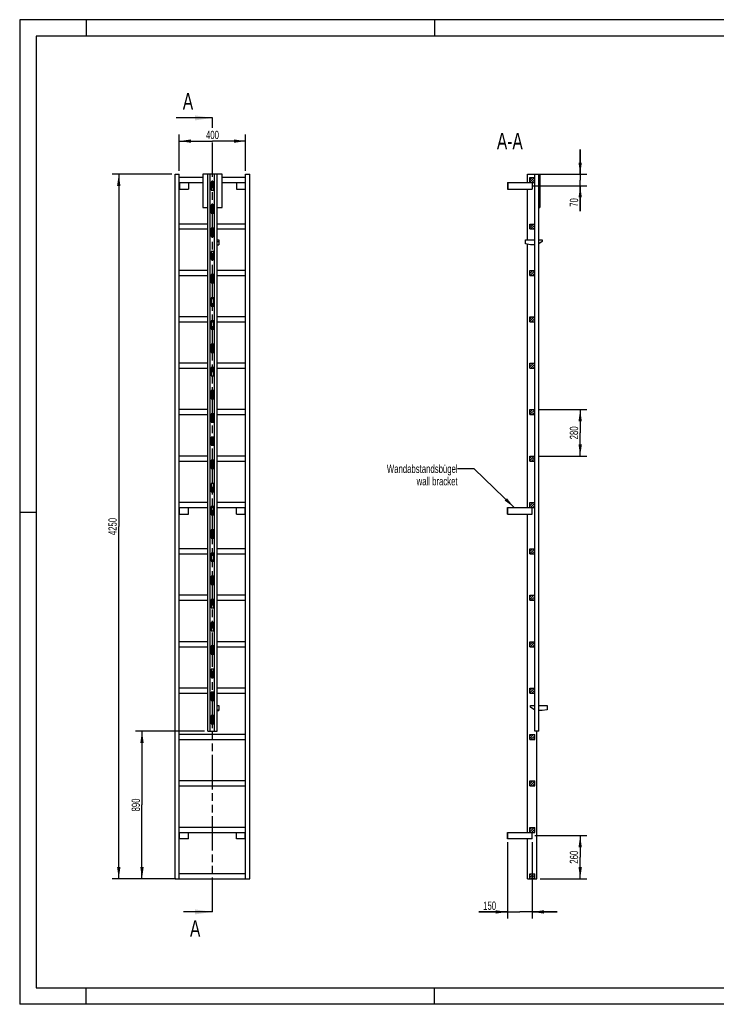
# Model space of a CAD drawing. Header units: millimetres. Extents: x 0 to 8400, y 0 to 5940.
# Tile 1 of 2: x 0 to 4200, y 0 to 5940. Entities that reach past the tile are written whole.
import ezdxf

# ---------------------------------------------------------------- set-up
doc = ezdxf.new("R2010")
doc.units = ezdxf.units.MM
doc.header["$LTSCALE"] = 462
doc.linetypes.add('PHANTOM', pattern=[0.8, 0.45, -0.05, 0.1, -0.05, 0.1, -0.05])
doc.layers.get('0').update_dxf_attribs({"linetype": 'CONTINUOUS'})
for name, color, linetype in [('050_DIMENSIONING', 7, 'CONTINUOUS'), ('053_NOTES', 7, 'CONTINUOUS'), ('HATCHING_BL0', 7, 'CONTINUOUS')]:
    doc.layers.add(name, color=color, linetype=linetype)
doc.styles.get("Standard").update_dxf_attribs({"font": 'txt', "width": 0.7})
doc.dimstyles.new('DIMSTYLE_1', dxfattribs={"dimtxt": 50, "dimasz": 70, "dimexe": 2, "dimexo": 1, "dimtad": 1, "dimdec": 1, "dimtxsty": 'Standard', "dimblk": '_FILLED', "dimblk1": '_FILLED', "dimblk2": '_FILLED', "dimcen": 0.09, "dimazin": 2, "dimtp": 0.5, "dimtm": 0.5, "dimtfac": 1, "dimtdec": 1, "dimtofl": 0, "dimtmove": 0, "dimatfit": 3, "dimldrblk": '_FILLED', "dimfxl": 1, "dimtolj": 1, "dimarcsym": 0})
doc.dimstyles.new('DIMSTYLE_2', dxfattribs={"dimtxt": 50, "dimasz": 70, "dimexe": 2, "dimexo": 1, "dimtad": 1, "dimdec": 1, "dimtxsty": 'Standard', "dimblk": '_FILLED', "dimblk1": '_FILLED', "dimblk2": '_FILLED', "dimcen": 0.09, "dimazin": 2, "dimtp": 0.3, "dimtm": 0.3, "dimtfac": 1, "dimtdec": 1, "dimtofl": 0, "dimtmove": 0, "dimatfit": 3, "dimldrblk": '_FILLED', "dimfxl": 1, "dimtolj": 1, "dimarcsym": 0})
doc.dimstyles.new('DIMSTYLE_3', dxfattribs={"dimtxt": 50, "dimasz": 70, "dimexe": 2, "dimexo": 1, "dimtad": 1, "dimtxsty": 'Standard', "dimblk": '_FILLED', "dimblk1": '_FILLED', "dimblk2": '_FILLED', "dimcen": 0.09, "dimazin": 2, "dimtp": 0.5, "dimtm": 0.5, "dimtfac": 1, "dimtofl": 0, "dimtmove": 0, "dimatfit": 3, "dimldrblk": '_FILLED', "dimfxl": 1, "dimtolj": 1, "dimarcsym": 0})
doc.dimstyles.new('DIMSTYLE_4', dxfattribs={"dimtxt": 50, "dimasz": 70, "dimexe": 2, "dimexo": 1, "dimtad": 1, "dimtxsty": 'Standard', "dimblk": '_FILLED', "dimblk1": '_FILLED', "dimblk2": '_FILLED', "dimcen": 0.09, "dimazin": 2, "dimtp": 2, "dimtm": 2, "dimtfac": 1, "dimtofl": 0, "dimtmove": 0, "dimatfit": 3, "dimldrblk": '_FILLED', "dimfxl": 1, "dimtolj": 1, "dimarcsym": 0})
doc.dimstyles.new('DIMSTYLE_5', dxfattribs={"dimtxt": 50, "dimasz": 70, "dimexe": 2, "dimexo": 1, "dimtad": 1, "dimtxsty": 'Standard', "dimblk": '_FILLED', "dimblk1": '_FILLED', "dimblk2": '_FILLED', "dimcen": 0.09, "dimazin": 2, "dimtp": 0.8, "dimtm": 0.8, "dimtfac": 1, "dimtofl": 0, "dimtmove": 0, "dimatfit": 3, "dimldrblk": '_FILLED', "dimfxl": 1, "dimtolj": 1, "dimarcsym": 0})
doc.dimstyles.get("Standard").update_dxf_attribs({"dimtxt": 50, "dimasz": 70, "dimexe": 2, "dimexo": 1, "dimtad": 1, "dimtxsty": 'Standard', "dimblk": '_FILLED', "dimblk1": '_FILLED', "dimblk2": '_FILLED', "dimcen": 0.09, "dimazin": 2, "dimtol": 1, "dimtp": 0.01, "dimtm": 0.01, "dimtfac": 1, "dimtofl": 0, "dimtmove": 0, "dimatfit": 3, "dimldrblk": '_FILLED', "dimfxl": 1, "dimtolj": 1, "dimarcsym": 0})

# ---------------------------------------------------------------- blocks, each defined once
blk = doc.blocks.new('_FILLED')
at = {"color": 0, "linetype": 'ByBlock'}
blk.add_solid([(0, 0), (-1, 0.143), (-1, -0.143)], dxfattribs=at)
blk = doc.blocks.new('*D2')
at = {"layer": '050_DIMENSIONING', "color": 2, "linetype": 'Continuous', "transparency": 16777216}
for p, q in [((962.3, 5027.4), (962.3, 5247.4)), ((1362.3, 5027.4), (1362.3, 5247.4)), ((962.3, 5207.4), (1162.3, 5207.4)), ((1362.3, 5207.4), (1162.3, 5207.4))]:
    blk.add_line(p, q, dxfattribs=at)
at = {"layer": '050_DIMENSIONING', "color": 2, "linetype": 'Continuous', "transparency": 16777216, "xscale": 70, "yscale": 70, "zscale": 70, "rotation": 180}
blk.add_blockref('_FILLED', (962.3, 5207.4), dxfattribs=at)
at = {"layer": '050_DIMENSIONING', "color": 2, "linetype": 'Continuous', "transparency": 16777216, "xscale": 70, "yscale": 70, "zscale": 70}
blk.add_blockref('_FILLED', (1362.3, 5207.4), dxfattribs=at)
at = {"layer": '050_DIMENSIONING', "color": 2, "linetype": 'Continuous', "transparency": 16777216, "insert": (1162.3, 5269.9), "char_height": 50, "width": 176.786, "attachment_point": 2, "line_spacing_factor": 0.9}
blk.add_mtext('400', dxfattribs=at)
blk = doc.blocks.new('*D3')
at = {"layer": '050_DIMENSIONING', "color": 2, "linetype": 'Continuous', "transparency": 16777216}
for p, q in [((3106.7, 1017.4), (3419.3, 1017.4)), ((3379.3, 1017.4), (3379.3, 887.4)), ((3379.3, 757.4), (3379.3, 887.4)), ((3138.8, 757.4), (3419.3, 757.4))]:
    blk.add_line(p, q, dxfattribs=at)
at = {"layer": '050_DIMENSIONING', "color": 2, "linetype": 'Continuous', "transparency": 16777216, "xscale": 70, "yscale": 70, "zscale": 70}
for p, rotation in [((3379.3, 1017.4), 90), ((3379.3, 757.4), 270)]:
    blk.add_blockref('_FILLED', p, dxfattribs=dict(at, rotation=rotation))
at = {"layer": '050_DIMENSIONING', "color": 2, "linetype": 'Continuous', "transparency": 16777216, "insert": (3316.8, 887.4), "char_height": 50, "width": 176.786, "attachment_point": 2, "rotation": 90, "line_spacing_factor": 0.9}
blk.add_mtext('260', dxfattribs=at)
blk = doc.blocks.new('*D4')
at = {"layer": '050_DIMENSIONING', "color": 2, "linetype": 'Continuous', "transparency": 16777216}
for p, q in [((3379.3, 5007.4), (3379.3, 5157.4)), ((3379.3, 5157.4), (3379.3, 4972.4)), ((3138.8, 5007.4), (3419.3, 5007.4)), ((3095.9, 4937.4), (3419.3, 4937.4)), ((3379.3, 4784.7), (3379.3, 4972.4)), ((3379.3, 4937.4), (3379.3, 4784.7))]:
    blk.add_line(p, q, dxfattribs=at)
at = {"layer": '050_DIMENSIONING', "color": 2, "linetype": 'Continuous', "transparency": 16777216, "xscale": 70, "yscale": 70, "zscale": 70}
for p, rotation in [((3379.3, 5007.4), 270), ((3379.3, 4937.4), 90)]:
    blk.add_blockref('_FILLED', p, dxfattribs=dict(at, rotation=rotation))
at = {"layer": '050_DIMENSIONING', "color": 2, "linetype": 'Continuous', "transparency": 16777216, "insert": (3316.8, 4863.3), "char_height": 50, "width": 117.857, "attachment_point": 3, "rotation": 90, "line_spacing_factor": 0.9}
blk.add_mtext('70', dxfattribs=at)
blk = doc.blocks.new('*D5')
at = {"layer": '050_DIMENSIONING', "color": 2, "linetype": 'Continuous', "transparency": 16777216}
for p, q in [((2940.3, 977.4), (2940.3, 517.4)), ((3090.3, 977.4), (3090.3, 517.4)), ((2940.3, 557.4), (2768.9, 557.4)), ((2768.9, 557.4), (3015.3, 557.4)), ((3240.3, 557.4), (3015.3, 557.4)), ((3090.3, 557.4), (3240.3, 557.4))]:
    blk.add_line(p, q, dxfattribs=at)
at = {"layer": '050_DIMENSIONING', "color": 2, "linetype": 'Continuous', "transparency": 16777216, "xscale": 70, "yscale": 70, "zscale": 70}
blk.add_blockref('_FILLED', (2940.3, 557.4), dxfattribs=at)
at = {"layer": '050_DIMENSIONING', "color": 2, "linetype": 'Continuous', "transparency": 16777216, "xscale": 70, "yscale": 70, "zscale": 70, "rotation": 180}
blk.add_blockref('_FILLED', (3090.3, 557.4), dxfattribs=at)
at = {"layer": '050_DIMENSIONING', "color": 2, "linetype": 'Continuous', "transparency": 16777216, "insert": (2872.5, 619.9), "char_height": 50, "width": 155.357, "attachment_point": 3, "line_spacing_factor": 0.9}
blk.add_mtext('150', dxfattribs=at)
blk = doc.blocks.new('*D6')
at = {"layer": '050_DIMENSIONING', "color": 2, "linetype": 'Continuous', "transparency": 16777216}
for p, q in [((917.3, 5007.4), (557.3, 5007.4)), ((597.3, 5007.4), (597.3, 2882.4)), ((597.3, 757.4), (597.3, 2882.4)), ((917.3, 757.4), (557.3, 757.4))]:
    blk.add_line(p, q, dxfattribs=at)
at = {"layer": '050_DIMENSIONING', "color": 2, "linetype": 'Continuous', "transparency": 16777216, "xscale": 70, "yscale": 70, "zscale": 70}
for p, rotation in [((597.3, 5007.4), 90), ((597.3, 757.4), 270)]:
    blk.add_blockref('_FILLED', p, dxfattribs=dict(at, rotation=rotation))
at = {"layer": '050_DIMENSIONING', "color": 2, "linetype": 'Continuous', "transparency": 16777216, "insert": (534.8, 2882.4), "char_height": 50, "width": 230.357, "attachment_point": 2, "rotation": 90, "line_spacing_factor": 0.9}
blk.add_mtext('4250', dxfattribs=at)
blk = doc.blocks.new('*D7')
at = {"layer": '050_DIMENSIONING', "color": 2, "linetype": 'Continuous', "transparency": 16777216}
for p, q in [((1114.3, 1647.4), (697.3, 1647.4)), ((737.3, 1647.4), (737.3, 1202.4)), ((737.3, 757.4), (737.3, 1202.4)), ((942.3, 757.4), (697.3, 757.4))]:
    blk.add_line(p, q, dxfattribs=at)
at = {"layer": '050_DIMENSIONING', "color": 2, "linetype": 'Continuous', "transparency": 16777216, "xscale": 70, "yscale": 70, "zscale": 70}
for p, rotation in [((737.3, 1647.4), 90), ((737.3, 757.4), 270)]:
    blk.add_blockref('_FILLED', p, dxfattribs=dict(at, rotation=rotation))
at = {"layer": '050_DIMENSIONING', "color": 2, "linetype": 'Continuous', "transparency": 16777216, "insert": (674.8, 1202.4), "char_height": 50, "width": 176.786, "attachment_point": 2, "rotation": 90, "line_spacing_factor": 0.9}
blk.add_mtext('890', dxfattribs=at)
blk = doc.blocks.new('*D8')
at = {"layer": '050_DIMENSIONING', "color": 2, "linetype": 'Continuous', "transparency": 16777216}
for p, q in [((3125.3, 3587.4), (3419.3, 3587.4)), ((3379.3, 3587.4), (3379.3, 3447.4)), ((3379.3, 3307.4), (3379.3, 3447.4)), ((3125.3, 3307.4), (3419.3, 3307.4))]:
    blk.add_line(p, q, dxfattribs=at)
at = {"layer": '050_DIMENSIONING', "color": 2, "linetype": 'Continuous', "transparency": 16777216, "xscale": 70, "yscale": 70, "zscale": 70}
for p, rotation in [((3379.3, 3587.4), 90), ((3379.3, 3307.4), 270)]:
    blk.add_blockref('_FILLED', p, dxfattribs=dict(at, rotation=rotation))
at = {"layer": '050_DIMENSIONING', "color": 2, "linetype": 'Continuous', "transparency": 16777216, "insert": (3316.8, 3447.4), "char_height": 50, "width": 176.786, "attachment_point": 2, "rotation": 90, "line_spacing_factor": 0.9}
blk.add_mtext('280', dxfattribs=at)
blk = doc.blocks.new('XSEC_FILLED')
at = {"color": 0, "linetype": 'ByBlock'}
blk.add_solid([(0, 0), (-1, 0.143), (-1, -0.143)], dxfattribs=at)
blk = doc.blocks.new('HATCHING_BL0', base_point=(1053.2, 2952.4))
at = {"layer": 'HATCHING_BL0', "color": 7, "linetype": 'PHANTOM'}
for p, q in [((1162.3, 5286.6), (1162.3, 5347.4)), ((1162.3, 557.4), (1162.3, 5198.8))]:
    blk.add_line(p, q, dxfattribs=at)
at = {"layer": 'HATCHING_BL0', "color": 7, "linetype": 'Continuous', "char_height": 100, "width": 128.571, "attachment_point": 1, "line_spacing_factor": 0.9}
for insert in [(983.4, 5497.4), (1026.7, 507.4)]:
    blk.add_mtext('A', dxfattribs=dict(at, insert=insert))
at = {"layer": 'HATCHING_BL0', "color": 7, "linetype": 'Continuous'}
for points in [[(1162.3, 5347.4), (944.1, 5347.4)], [(1162.3, 557.4), (987.4, 557.4)]]:
    blk.add_leader(points, dimstyle='Standard', override={"dimasz": 105, "dimtad": 0, "dimldrblk": 'XSEC_FILLED'}, dxfattribs=at)

msp = doc.modelspace()

# ---------------------------------------------------------------- hatches: boundary and pattern name
at = {"linetype": 'Continuous'}
h = msp.add_hatch(dxfattribs=at)
h.set_pattern_fill('A', color=2, scale=9.722718, angle=45, style=0, pattern_type=0)
h.set_pattern_definition([(45, (0, 0), (-6.875, 6.875), [])])
edge = h.paths.add_edge_path()
edge.add_line((3105.344, 757.417), (3075.344, 757.417))
edge.add_line((3075.344, 757.417), (3075.344, 787.417))
edge.add_line((3075.344, 787.417), (3105.344, 787.417))
edge.add_line((3105.344, 757.417), (3105.344, 787.417))
edge = h.paths.add_edge_path()
edge.add_line((3075.344, 1037.417), (3075.344, 1067.417))
edge.add_line((3075.344, 1067.417), (3105.344, 1067.417))
edge.add_line((3105.344, 1037.417), (3105.344, 1067.417))
edge.add_line((3075.344, 1037.417), (3105.344, 1037.417))
edge = h.paths.add_edge_path()
edge.add_line((3075.344, 1317.417), (3075.344, 1347.417))
edge.add_line((3075.344, 1347.417), (3105.344, 1347.417))
edge.add_line((3105.344, 1317.417), (3105.344, 1347.417))
edge.add_line((3075.344, 1317.417), (3105.344, 1317.417))
edge = h.paths.add_edge_path()
edge.add_line((3075.344, 1597.417), (3075.344, 1627.417))
edge.add_line((3075.344, 1627.417), (3105.344, 1627.417))
edge.add_line((3105.344, 1597.417), (3105.344, 1627.417))
edge.add_line((3075.344, 1597.417), (3105.344, 1597.417))
edge = h.paths.add_edge_path()
edge.add_line((3075.344, 1877.417), (3075.344, 1907.417))
edge.add_line((3075.344, 1907.417), (3105.344, 1907.417))
edge.add_line((3105.344, 1877.417), (3105.344, 1907.417))
edge.add_line((3075.344, 1877.417), (3105.344, 1877.417))
edge = h.paths.add_edge_path()
edge.add_line((3075.344, 2157.417), (3075.344, 2187.417))
edge.add_line((3075.344, 2187.417), (3105.344, 2187.417))
edge.add_line((3105.344, 2157.417), (3105.344, 2187.417))
edge.add_line((3075.344, 2157.417), (3105.344, 2157.417))
edge = h.paths.add_edge_path()
edge.add_line((3075.344, 2437.417), (3075.344, 2467.417))
edge.add_line((3075.344, 2467.417), (3105.344, 2467.417))
edge.add_line((3105.344, 2437.417), (3105.344, 2467.417))
edge.add_line((3075.344, 2437.417), (3105.344, 2437.417))
edge = h.paths.add_edge_path()
edge.add_line((3075.344, 2717.417), (3075.344, 2747.417))
edge.add_line((3075.344, 2747.417), (3105.344, 2747.417))
edge.add_line((3105.344, 2717.417), (3105.344, 2747.417))
edge.add_line((3075.344, 2717.417), (3105.344, 2717.417))
edge = h.paths.add_edge_path()
edge.add_line((3075.344, 2997.417), (3075.344, 3027.417))
edge.add_line((3075.344, 3027.417), (3105.344, 3027.417))
edge.add_line((3105.344, 2997.417), (3105.344, 3027.417))
edge.add_line((3075.344, 2997.417), (3105.344, 2997.417))
edge = h.paths.add_edge_path()
edge.add_line((3075.344, 3277.417), (3075.344, 3307.417))
edge.add_line((3075.344, 3307.417), (3105.344, 3307.417))
edge.add_line((3105.344, 3277.417), (3105.344, 3307.417))
edge.add_line((3075.344, 3277.417), (3105.344, 3277.417))
edge = h.paths.add_edge_path()
edge.add_line((3075.344, 3557.417), (3075.344, 3587.417))
edge.add_line((3075.344, 3587.417), (3105.344, 3587.417))
edge.add_line((3105.344, 3557.417), (3105.344, 3587.417))
edge.add_line((3075.344, 3557.417), (3105.344, 3557.417))
edge = h.paths.add_edge_path()
edge.add_line((3075.344, 3837.417), (3075.344, 3867.417))
edge.add_line((3075.344, 3867.417), (3105.344, 3867.417))
edge.add_line((3105.344, 3837.417), (3105.344, 3867.417))
edge.add_line((3075.344, 3837.417), (3105.344, 3837.417))
edge = h.paths.add_edge_path()
edge.add_line((3075.344, 4117.417), (3075.344, 4147.417))
edge.add_line((3075.344, 4147.417), (3105.344, 4147.417))
edge.add_line((3105.344, 4117.417), (3105.344, 4147.417))
edge.add_line((3075.344, 4117.417), (3105.344, 4117.417))
edge = h.paths.add_edge_path()
edge.add_line((3075.344, 4397.417), (3075.344, 4427.417))
edge.add_line((3075.344, 4427.417), (3105.344, 4427.417))
edge.add_line((3105.344, 4397.417), (3105.344, 4427.417))
edge.add_line((3075.344, 4397.417), (3105.344, 4397.417))
edge = h.paths.add_edge_path()
edge.add_line((3075.344, 4677.417), (3075.344, 4707.417))
edge.add_line((3075.344, 4707.417), (3105.344, 4707.417))
edge.add_line((3105.344, 4677.417), (3105.344, 4707.417))
edge.add_line((3075.344, 4677.417), (3105.344, 4677.417))
edge = h.paths.add_edge_path()
edge.add_line((3075.344, 4957.417), (3075.344, 4987.417))
edge.add_line((3075.344, 4987.417), (3105.344, 4987.417))
edge.add_line((3105.344, 4957.417), (3105.344, 4987.417))
edge.add_line((3075.344, 4957.417), (3105.344, 4957.417))
edge = h.paths.add_edge_path()
edge.add_line((3105.444, 1692.417), (3105.444, 1647.417))
edge.add_line((3106.344, 1692.417), (3105.444, 1692.417))
edge.add_line((3106.344, 1692.417), (3106.344, 1647.417))
edge.add_line((3106.344, 1647.417), (3105.444, 1647.417))
edge = h.paths.add_edge_path()
edge.add_line((3105.444, 1832.417), (3105.444, 1742.417))
edge.add_line((3106.344, 1832.417), (3105.444, 1832.417))
edge.add_line((3106.344, 1832.417), (3106.344, 1742.417))
edge.add_line((3106.344, 1742.417), (3105.444, 1742.417))
edge = h.paths.add_edge_path()
edge.add_line((3105.444, 1972.417), (3105.444, 1882.417))
edge.add_line((3106.344, 1972.417), (3105.444, 1972.417))
edge.add_line((3106.344, 1972.417), (3106.344, 1882.417))
edge.add_line((3106.344, 1882.417), (3105.444, 1882.417))
edge = h.paths.add_edge_path()
edge.add_line((3105.444, 2112.417), (3105.444, 2022.417))
edge.add_line((3106.344, 2112.417), (3105.444, 2112.417))
edge.add_line((3106.344, 2112.417), (3106.344, 2022.417))
edge.add_line((3106.344, 2022.417), (3105.444, 2022.417))
edge = h.paths.add_edge_path()
edge.add_line((3105.444, 2252.417), (3105.444, 2162.417))
edge.add_line((3106.344, 2252.417), (3105.444, 2252.417))
edge.add_line((3106.344, 2252.417), (3106.344, 2162.417))
edge.add_line((3106.344, 2162.417), (3105.444, 2162.417))
edge = h.paths.add_edge_path()
edge.add_line((3105.444, 2392.417), (3105.444, 2302.417))
edge.add_line((3106.344, 2392.417), (3105.444, 2392.417))
edge.add_line((3106.344, 2392.417), (3106.344, 2302.417))
edge.add_line((3106.344, 2302.417), (3105.444, 2302.417))
edge = h.paths.add_edge_path()
edge.add_line((3105.444, 2532.417), (3105.444, 2442.417))
edge.add_line((3106.344, 2532.417), (3105.444, 2532.417))
edge.add_line((3106.344, 2532.417), (3106.344, 2442.417))
edge.add_line((3106.344, 2442.417), (3105.444, 2442.417))
edge = h.paths.add_edge_path()
edge.add_line((3105.444, 2672.417), (3105.444, 2582.417))
edge.add_line((3106.344, 2672.417), (3105.444, 2672.417))
edge.add_line((3106.344, 2672.417), (3106.344, 2582.417))
edge.add_line((3106.344, 2582.417), (3105.444, 2582.417))
edge = h.paths.add_edge_path()
edge.add_line((3106.344, 5007.417), (3105.444, 5007.417))
edge.add_line((3106.344, 5007.417), (3106.344, 4962.417))
edge.add_line((3106.344, 4962.417), (3105.444, 4962.417))
edge.add_line((3105.444, 5007.417), (3105.444, 4962.417))
edge = h.paths.add_edge_path()
edge.add_line((3105.444, 2812.417), (3105.444, 2722.417))
edge.add_line((3106.344, 2812.417), (3105.444, 2812.417))
edge.add_line((3106.344, 2812.417), (3106.344, 2722.417))
edge.add_line((3106.344, 2722.417), (3105.444, 2722.417))
edge = h.paths.add_edge_path()
edge.add_line((3105.444, 2952.417), (3105.444, 2862.417))
edge.add_line((3106.344, 2952.417), (3105.444, 2952.417))
edge.add_line((3106.344, 2952.417), (3106.344, 2862.417))
edge.add_line((3106.344, 2862.417), (3105.444, 2862.417))
edge = h.paths.add_edge_path()
edge.add_line((3105.444, 3092.417), (3105.444, 3002.417))
edge.add_line((3106.344, 3092.417), (3105.444, 3092.417))
edge.add_line((3106.344, 3092.417), (3106.344, 3002.417))
edge.add_line((3106.344, 3002.417), (3105.444, 3002.417))
edge = h.paths.add_edge_path()
edge.add_line((3105.444, 3232.417), (3105.444, 3142.417))
edge.add_line((3106.344, 3232.417), (3105.444, 3232.417))
edge.add_line((3106.344, 3232.417), (3106.344, 3142.417))
edge.add_line((3106.344, 3142.417), (3105.444, 3142.417))
edge = h.paths.add_edge_path()
edge.add_line((3105.444, 3372.417), (3105.444, 3282.417))
edge.add_line((3106.344, 3372.417), (3105.444, 3372.417))
edge.add_line((3106.344, 3372.417), (3106.344, 3282.417))
edge.add_line((3106.344, 3282.417), (3105.444, 3282.417))
edge = h.paths.add_edge_path()
edge.add_line((3105.444, 3512.417), (3105.444, 3422.417))
edge.add_line((3106.344, 3512.417), (3105.444, 3512.417))
edge.add_line((3106.344, 3512.417), (3106.344, 3422.417))
edge.add_line((3106.344, 3422.417), (3105.444, 3422.417))
edge = h.paths.add_edge_path()
edge.add_line((3105.444, 3652.417), (3105.444, 3562.417))
edge.add_line((3106.344, 3652.417), (3105.444, 3652.417))
edge.add_line((3106.344, 3652.417), (3106.344, 3562.417))
edge.add_line((3106.344, 3562.417), (3105.444, 3562.417))
edge = h.paths.add_edge_path()
edge.add_line((3106.344, 4912.417), (3105.444, 4912.417))
edge.add_line((3106.344, 4912.417), (3106.344, 4822.417))
edge.add_line((3106.344, 4822.417), (3105.444, 4822.417))
edge.add_line((3105.444, 4912.417), (3105.444, 4822.417))
edge = h.paths.add_edge_path()
edge.add_line((3106.344, 4772.417), (3105.444, 4772.417))
edge.add_line((3106.344, 4772.417), (3106.344, 4682.417))
edge.add_line((3106.344, 4682.417), (3105.444, 4682.417))
edge.add_line((3105.444, 4772.417), (3105.444, 4682.417))
edge = h.paths.add_edge_path()
edge.add_line((3106.344, 4632.417), (3105.444, 4632.417))
edge.add_line((3106.344, 4632.417), (3106.344, 4542.417))
edge.add_line((3106.344, 4542.417), (3105.444, 4542.417))
edge.add_line((3105.444, 4632.417), (3105.444, 4542.417))
edge = h.paths.add_edge_path()
edge.add_line((3106.344, 4492.417), (3105.444, 4492.417))
edge.add_line((3106.344, 4492.417), (3106.344, 4402.417))
edge.add_line((3106.344, 4402.417), (3105.444, 4402.417))
edge.add_line((3105.444, 4492.417), (3105.444, 4402.417))
edge = h.paths.add_edge_path()
edge.add_line((3106.344, 4352.417), (3105.444, 4352.417))
edge.add_line((3106.344, 4352.417), (3106.344, 4262.417))
edge.add_line((3106.344, 4262.417), (3105.444, 4262.417))
edge.add_line((3105.444, 4352.417), (3105.444, 4262.417))
edge = h.paths.add_edge_path()
edge.add_line((3106.344, 4212.417), (3105.444, 4212.417))
edge.add_line((3106.344, 4212.417), (3106.344, 4122.417))
edge.add_line((3106.344, 4122.417), (3105.444, 4122.417))
edge.add_line((3105.444, 4212.417), (3105.444, 4122.417))
edge = h.paths.add_edge_path()
edge.add_line((3106.344, 4072.417), (3105.444, 4072.417))
edge.add_line((3106.344, 4072.417), (3106.344, 3982.417))
edge.add_line((3106.344, 3982.417), (3105.444, 3982.417))
edge.add_line((3105.444, 4072.417), (3105.444, 3982.417))
edge = h.paths.add_edge_path()
edge.add_line((3106.344, 3932.417), (3105.444, 3932.417))
edge.add_line((3106.344, 3932.417), (3106.344, 3842.417))
edge.add_line((3106.344, 3842.417), (3105.444, 3842.417))
edge.add_line((3105.444, 3932.417), (3105.444, 3842.417))
edge = h.paths.add_edge_path()
edge.add_line((3106.344, 3792.417), (3105.444, 3792.417))
edge.add_line((3106.344, 3792.417), (3106.344, 3702.417))
edge.add_line((3106.344, 3702.417), (3105.444, 3702.417))
edge.add_line((3105.444, 3792.417), (3105.444, 3702.417))

# ---------------------------------------------------------------- linework, layer by layer
at = {"color": 3, "linetype": 'Continuous'}
for p, q in [((0, 5940), (0, 0)), ((8400, 5940), (0, 5940)), ((400, 5940), (400, 5840)), ((2500, 5940), (2500, 5840)), ((0, 2970), (100, 2970)), ((400, 0), (400, 100)), ((2500, 0), (2500, 100)), ((8400, 0), (0, 0))]:
    msp.add_line(p, q, dxfattribs=at)
at = {"color": 5, "linetype": 'Continuous'}
for p, q in [((100, 5840), (100, 100)), ((8300, 5840), (100, 5840)), ((100, 100), (8300, 100))]:
    msp.add_line(p, q, dxfattribs=at)
at = {"color": 7, "linetype": 'Continuous'}
for p, q in [((937.255, 757.417), (937.255, 5007.417)), ((937.255, 5007.417), (962.255, 5007.417)), ((962.255, 757.417), (962.255, 5007.417)), ((1104.255, 5007.417), (1104.255, 4807.417)), ((1220.255, 5007.417), (1104.255, 5007.417)), ((1134.255, 1647.417), (1134.255, 5007.417)), ((1149.255, 1647.417), (1149.255, 5007.417)), ((1175.255, 1647.417), (1175.255, 5007.417)), ((1190.255, 1647.417), (1190.255, 5007.417)), ((1220.255, 4807.417), (1220.255, 5007.417)), ((1362.255, 757.417), (1362.255, 5007.417)), ((1362.255, 5007.417), (1387.255, 5007.417)), ((1387.255, 757.417), (1387.255, 5007.417)), ((3061.844, 4957.417), (3061.844, 5007.417)), ((3061.844, 5007.417), (3135.444, 5007.417)), ((3105.444, 1647.417), (3105.444, 5007.417)), ((3106.344, 1647.417), (3106.344, 5007.417)), ((3128.344, 5007.417), (3128.344, 1647.417)), ((3129.344, 1647.417), (3129.344, 5007.417)), ((3135.444, 5007.417), (3135.444, 4807.417)), ((1104.255, 4987.417), (962.255, 4987.417)), ((962.255, 4957.417), (1104.255, 4957.417)), ((964.255, 4957.417), (964.255, 4917.417)), ((1017.255, 4957.417), (1017.255, 4917.417)), ((1155.255, 4962.417), (1155.255, 4912.417)), ((1169.255, 4962.417), (1155.255, 4962.417)), ((1155.255, 4957.417), (1169.255, 4957.417)), ((1169.255, 4912.417), (1169.255, 4962.417)), ((1362.255, 4987.417), (1220.255, 4987.417)), ((1220.255, 4957.417), (1362.255, 4957.417)), ((1307.255, 4957.417), (1307.255, 4917.417)), ((1360.255, 4957.417), (1360.255, 4917.417)), ((2940.344, 4957.417), (2940.344, 4917.417)), ((2940.344, 4957.417), (3105.344, 4957.417)), ((2942.344, 4957.417), (2942.344, 4917.417)), ((3075.344, 4957.417), (3075.344, 4987.417)), ((3075.344, 4987.417), (3105.344, 4987.417)), ((3090.344, 4957.417), (3090.344, 4917.417)), ((3105.344, 4957.417), (3105.344, 4987.417)), ((3106.344, 4962.417), (3105.444, 4962.417)), ((962.255, 4917.417), (1017.255, 4917.417)), ((1155.255, 4912.417), (1169.255, 4912.417)), ((1307.255, 4917.417), (1362.255, 4917.417)), ((2940.344, 4917.417), (3090.344, 4917.417)), ((3061.844, 4611.917), (3061.844, 4917.417)), ((3106.344, 4912.417), (3105.444, 4912.417)), ((1155.255, 4822.417), (1155.255, 4772.417)), ((1169.255, 4822.417), (1155.255, 4822.417)), ((1169.255, 4772.417), (1169.255, 4822.417)), ((3106.344, 4822.417), (3105.444, 4822.417)), ((1104.255, 4807.417), (1134.255, 4807.417)), ((1155.255, 4772.417), (1169.255, 4772.417)), ((1190.255, 4807.417), (1220.255, 4807.417)), ((3106.344, 4772.417), (3105.444, 4772.417)), ((3129.344, 4807.417), (3135.444, 4807.417)), ((1134.255, 4707.417), (962.255, 4707.417)), ((1362.255, 4707.417), (1190.255, 4707.417)), ((3075.344, 4677.417), (3075.344, 4707.417)), ((3075.344, 4707.417), (3105.344, 4707.417)), ((3105.344, 4677.417), (3105.344, 4707.417)), ((962.255, 4677.417), (1134.255, 4677.417)), ((1155.255, 4682.417), (1155.255, 4632.417)), ((1169.255, 4682.417), (1155.255, 4682.417)), ((1155.255, 4677.417), (1169.255, 4677.417)), ((1169.255, 4632.417), (1169.255, 4682.417)), ((1190.255, 4677.417), (1362.255, 4677.417)), ((3075.344, 4677.417), (3105.344, 4677.417)), ((3106.344, 4682.417), (3105.444, 4682.417)), ((1155.255, 4632.417), (1169.255, 4632.417)), ((1190.255, 4611.917), (1200.255, 4611.917)), ((1190.255, 4601.917), (1200.255, 4601.917)), ((1190.255, 4581.917), (1200.255, 4581.917)), ((1200.255, 4611.917), (1200.255, 4581.917)), ((3049.444, 4586.917), (3049.444, 4611.917)), ((3049.444, 4611.917), (3105.444, 4611.917)), ((3079.444, 4581.917), (3049.444, 4586.917)), ((3061.844, 2997.417), (3061.844, 4584.851)), ((3105.444, 4581.917), (3079.444, 4581.917)), ((3106.344, 4632.417), (3105.444, 4632.417)), ((3129.344, 4611.917), (3149.444, 4611.917)), ((3149.444, 4601.917), (3129.344, 4588.517)), ((3149.444, 4611.917), (3149.444, 4601.917)), ((1155.255, 4542.417), (1155.255, 4492.417)), ((1169.255, 4542.417), (1155.255, 4542.417)), ((1169.255, 4492.417), (1169.255, 4542.417)), ((3106.344, 4542.417), (3105.444, 4542.417)), ((1155.255, 4492.417), (1169.255, 4492.417)), ((3106.344, 4492.417), (3105.444, 4492.417)), ((1134.255, 4427.417), (962.255, 4427.417)), ((962.255, 4397.417), (1134.255, 4397.417)), ((1155.255, 4402.417), (1155.255, 4352.417)), ((1169.255, 4402.417), (1155.255, 4402.417)), ((1155.255, 4397.417), (1169.255, 4397.417)), ((1169.255, 4352.417), (1169.255, 4402.417)), ((1362.255, 4427.417), (1190.255, 4427.417)), ((1190.255, 4397.417), (1362.255, 4397.417)), ((3075.344, 4397.417), (3075.344, 4427.417)), ((3075.344, 4427.417), (3105.344, 4427.417)), ((3075.344, 4397.417), (3105.344, 4397.417)), ((3105.344, 4397.417), (3105.344, 4427.417)), ((3106.344, 4402.417), (3105.444, 4402.417)), ((1155.255, 4352.417), (1169.255, 4352.417)), ((3106.344, 4352.417), (3105.444, 4352.417)), ((1155.255, 4262.417), (1155.255, 4212.417)), ((1169.255, 4262.417), (1155.255, 4262.417)), ((1169.255, 4212.417), (1169.255, 4262.417)), ((3106.344, 4262.417), (3105.444, 4262.417)), ((1155.255, 4212.417), (1169.255, 4212.417)), ((3106.344, 4212.417), (3105.444, 4212.417)), ((1134.255, 4147.417), (962.255, 4147.417)), ((962.255, 4117.417), (1134.255, 4117.417)), ((1155.255, 4122.417), (1155.255, 4072.417)), ((1169.255, 4122.417), (1155.255, 4122.417)), ((1155.255, 4117.417), (1169.255, 4117.417)), ((1169.255, 4072.417), (1169.255, 4122.417)), ((1362.255, 4147.417), (1190.255, 4147.417)), ((1190.255, 4117.417), (1362.255, 4117.417)), ((3075.344, 4117.417), (3075.344, 4147.417)), ((3075.344, 4147.417), (3105.344, 4147.417)), ((3075.344, 4117.417), (3105.344, 4117.417)), ((3105.344, 4117.417), (3105.344, 4147.417)), ((3106.344, 4122.417), (3105.444, 4122.417)), ((1155.255, 4072.417), (1169.255, 4072.417)), ((3106.344, 4072.417), (3105.444, 4072.417)), ((1155.255, 3982.417), (1155.255, 3932.417)), ((1169.255, 3982.417), (1155.255, 3982.417)), ((1169.255, 3932.417), (1169.255, 3982.417)), ((3106.344, 3982.417), (3105.444, 3982.417)), ((1155.255, 3932.417), (1169.255, 3932.417)), ((3106.344, 3932.417), (3105.444, 3932.417)), ((1134.255, 3867.417), (962.255, 3867.417)), ((1362.255, 3867.417), (1190.255, 3867.417)), ((3075.344, 3837.417), (3075.344, 3867.417)), ((3075.344, 3867.417), (3105.344, 3867.417)), ((3105.344, 3837.417), (3105.344, 3867.417)), ((962.255, 3837.417), (1134.255, 3837.417)), ((1155.255, 3842.417), (1155.255, 3792.417)), ((1169.255, 3842.417), (1155.255, 3842.417)), ((1155.255, 3837.417), (1169.255, 3837.417)), ((1169.255, 3792.417), (1169.255, 3842.417)), ((1190.255, 3837.417), (1362.255, 3837.417)), ((3075.344, 3837.417), (3105.344, 3837.417)), ((3106.344, 3842.417), (3105.444, 3842.417)), ((1155.255, 3792.417), (1169.255, 3792.417)), ((3106.344, 3792.417), (3105.444, 3792.417)), ((1155.255, 3702.417), (1155.255, 3652.417)), ((1169.255, 3702.417), (1155.255, 3702.417)), ((1169.255, 3652.417), (1169.255, 3702.417)), ((3106.344, 3702.417), (3105.444, 3702.417)), ((1155.255, 3652.417), (1169.255, 3652.417)), ((3106.344, 3652.417), (3105.444, 3652.417)), ((1134.255, 3587.417), (962.255, 3587.417)), ((1362.255, 3587.417), (1190.255, 3587.417)), ((3075.344, 3557.417), (3075.344, 3587.417)), ((3075.344, 3587.417), (3105.344, 3587.417)), ((3105.344, 3557.417), (3105.344, 3587.417)), ((962.255, 3557.417), (1134.255, 3557.417)), ((1155.255, 3562.417), (1155.255, 3512.417)), ((1169.255, 3562.417), (1155.255, 3562.417)), ((1155.255, 3557.417), (1169.255, 3557.417)), ((1155.255, 3512.417), (1169.255, 3512.417)), ((1169.255, 3512.417), (1169.255, 3562.417)), ((1190.255, 3557.417), (1362.255, 3557.417)), ((3075.344, 3557.417), (3105.344, 3557.417)), ((3106.344, 3562.417), (3105.444, 3562.417)), ((3106.344, 3512.417), (3105.444, 3512.417)), ((1155.255, 3422.417), (1155.255, 3372.417)), ((1169.255, 3422.417), (1155.255, 3422.417)), ((1169.255, 3372.417), (1169.255, 3422.417)), ((3106.344, 3422.417), (3105.444, 3422.417)), ((1155.255, 3372.417), (1169.255, 3372.417)), ((3106.344, 3372.417), (3105.444, 3372.417)), ((1134.255, 3307.417), (962.255, 3307.417)), ((962.255, 3277.417), (1134.255, 3277.417)), ((1155.255, 3282.417), (1155.255, 3232.417)), ((1169.255, 3282.417), (1155.255, 3282.417)), ((1155.255, 3277.417), (1169.255, 3277.417)), ((1169.255, 3232.417), (1169.255, 3282.417)), ((1362.255, 3307.417), (1190.255, 3307.417)), ((1190.255, 3277.417), (1362.255, 3277.417)), ((3075.344, 3277.417), (3075.344, 3307.417)), ((3075.344, 3307.417), (3105.344, 3307.417)), ((3075.344, 3277.417), (3105.344, 3277.417)), ((3105.344, 3277.417), (3105.344, 3307.417)), ((3106.344, 3282.417), (3105.444, 3282.417)), ((1155.255, 3232.417), (1169.255, 3232.417)), ((3106.344, 3232.417), (3105.444, 3232.417)), ((1155.255, 3142.417), (1155.255, 3092.417)), ((1169.255, 3142.417), (1155.255, 3142.417)), ((1155.255, 3092.417), (1169.255, 3092.417)), ((1169.255, 3092.417), (1169.255, 3142.417)), ((3106.344, 3142.417), (3105.444, 3142.417)), ((3106.344, 3092.417), (3105.444, 3092.417)), ((1134.255, 3027.417), (962.255, 3027.417)), ((962.255, 2997.417), (1134.255, 2997.417)), ((964.255, 2957.417), (964.255, 2997.417)), ((1017.255, 2957.417), (1017.255, 2997.417)), ((1155.255, 3002.417), (1155.255, 2952.417)), ((1169.255, 3002.417), (1155.255, 3002.417)), ((1155.255, 2997.417), (1169.255, 2997.417)), ((1169.255, 2952.417), (1169.255, 3002.417)), ((1362.255, 3027.417), (1190.255, 3027.417)), ((1190.255, 2997.417), (1362.255, 2997.417)), ((1307.255, 2957.417), (1307.255, 2997.417)), ((1360.255, 2957.417), (1360.255, 2997.417)), ((2940.344, 2957.417), (2940.344, 2997.417)), ((2940.344, 2997.417), (3105.344, 2997.417)), ((2942.344, 2957.417), (2942.344, 2997.417)), ((3075.344, 2997.417), (3075.344, 3027.417)), ((3075.344, 3027.417), (3105.344, 3027.417)), ((3090.344, 2957.417), (3090.344, 2997.417)), ((3105.344, 2997.417), (3105.344, 3027.417)), ((3106.344, 3002.417), (3105.444, 3002.417)), ((962.255, 2957.417), (1017.255, 2957.417)), ((1155.255, 2952.417), (1169.255, 2952.417)), ((1307.255, 2957.417), (1362.255, 2957.417)), ((2940.344, 2957.417), (3090.344, 2957.417)), ((3061.844, 1037.417), (3061.844, 2957.417)), ((3106.344, 2952.417), (3105.444, 2952.417)), ((1155.255, 2862.417), (1155.255, 2812.417)), ((1169.255, 2862.417), (1155.255, 2862.417)), ((1169.255, 2812.417), (1169.255, 2862.417)), ((3106.344, 2862.417), (3105.444, 2862.417)), ((1155.255, 2812.417), (1169.255, 2812.417)), ((3106.344, 2812.417), (3105.444, 2812.417)), ((1134.255, 2747.417), (962.255, 2747.417)), ((1362.255, 2747.417), (1190.255, 2747.417)), ((3075.344, 2747.417), (3105.344, 2747.417)), ((3075.344, 2717.417), (3075.344, 2747.417)), ((3105.344, 2717.417), (3105.344, 2747.417)), ((962.255, 2717.417), (1134.255, 2717.417)), ((1169.255, 2722.417), (1155.255, 2722.417)), ((1155.255, 2722.417), (1155.255, 2672.417)), ((1155.255, 2717.417), (1169.255, 2717.417)), ((1169.255, 2672.417), (1169.255, 2722.417)), ((1190.255, 2717.417), (1362.255, 2717.417)), ((3075.344, 2717.417), (3105.344, 2717.417)), ((3106.344, 2722.417), (3105.444, 2722.417)), ((1155.255, 2672.417), (1169.255, 2672.417)), ((3106.344, 2672.417), (3105.444, 2672.417)), ((1169.255, 2582.417), (1155.255, 2582.417)), ((1155.255, 2582.417), (1155.255, 2532.417)), ((1169.255, 2532.417), (1169.255, 2582.417)), ((3106.344, 2582.417), (3105.444, 2582.417)), ((1155.255, 2532.417), (1169.255, 2532.417)), ((3106.344, 2532.417), (3105.444, 2532.417)), ((1134.255, 2467.417), (962.255, 2467.417)), ((962.255, 2437.417), (1134.255, 2437.417)), ((1169.255, 2442.417), (1155.255, 2442.417)), ((1155.255, 2442.417), (1155.255, 2392.417)), ((1155.255, 2437.417), (1169.255, 2437.417)), ((1169.255, 2392.417), (1169.255, 2442.417)), ((1362.255, 2467.417), (1190.255, 2467.417)), ((1190.255, 2437.417), (1362.255, 2437.417)), ((3075.344, 2467.417), (3105.344, 2467.417)), ((3075.344, 2437.417), (3075.344, 2467.417)), ((3075.344, 2437.417), (3105.344, 2437.417)), ((3105.344, 2437.417), (3105.344, 2467.417)), ((3106.344, 2442.417), (3105.444, 2442.417)), ((1155.255, 2392.417), (1169.255, 2392.417)), ((3106.344, 2392.417), (3105.444, 2392.417)), ((1169.255, 2302.417), (1155.255, 2302.417)), ((1155.255, 2302.417), (1155.255, 2252.417)), ((1169.255, 2252.417), (1169.255, 2302.417)), ((3106.344, 2302.417), (3105.444, 2302.417)), ((1155.255, 2252.417), (1169.255, 2252.417)), ((3106.344, 2252.417), (3105.444, 2252.417)), ((1134.255, 2187.417), (962.255, 2187.417)), ((962.255, 2157.417), (1134.255, 2157.417)), ((1169.255, 2162.417), (1155.255, 2162.417)), ((1155.255, 2162.417), (1155.255, 2112.417)), ((1155.255, 2157.417), (1169.255, 2157.417)), ((1169.255, 2112.417), (1169.255, 2162.417)), ((1362.255, 2187.417), (1190.255, 2187.417)), ((1190.255, 2157.417), (1362.255, 2157.417)), ((3075.344, 2187.417), (3105.344, 2187.417)), ((3075.344, 2157.417), (3075.344, 2187.417)), ((3075.344, 2157.417), (3105.344, 2157.417)), ((3105.344, 2157.417), (3105.344, 2187.417)), ((3106.344, 2162.417), (3105.444, 2162.417)), ((1155.255, 2112.417), (1169.255, 2112.417)), ((3106.344, 2112.417), (3105.444, 2112.417)), ((1169.255, 2022.417), (1155.255, 2022.417)), ((1155.255, 2022.417), (1155.255, 1972.417)), ((1169.255, 1972.417), (1169.255, 2022.417)), ((3106.344, 2022.417), (3105.444, 2022.417)), ((1155.255, 1972.417), (1169.255, 1972.417)), ((3106.344, 1972.417), (3105.444, 1972.417)), ((1134.255, 1907.417), (962.255, 1907.417)), ((1362.255, 1907.417), (1190.255, 1907.417)), ((3075.344, 1907.417), (3105.344, 1907.417)), ((3075.344, 1877.417), (3075.344, 1907.417)), ((3105.344, 1877.417), (3105.344, 1907.417)), ((962.255, 1877.417), (1134.255, 1877.417)), ((1169.255, 1882.417), (1155.255, 1882.417)), ((1155.255, 1882.417), (1155.255, 1832.417)), ((1155.255, 1877.417), (1169.255, 1877.417)), ((1169.255, 1832.417), (1169.255, 1882.417)), ((1190.255, 1877.417), (1362.255, 1877.417)), ((3075.344, 1877.417), (3105.344, 1877.417)), ((3106.344, 1882.417), (3105.444, 1882.417)), ((1155.255, 1832.417), (1169.255, 1832.417)), ((1190.255, 1802.417), (1200.255, 1802.417)), ((1200.255, 1802.417), (1200.255, 1772.417)), ((3079.344, 1802.417), (3105.444, 1802.417)), ((3079.344, 1792.417), (3079.344, 1802.417)), ((3105.444, 1775.017), (3079.344, 1792.417)), ((3106.344, 1832.417), (3105.444, 1832.417)), ((3129.344, 1802.417), (3179.344, 1802.417)), ((3179.344, 1802.417), (3179.344, 1777.417)), ((1169.255, 1742.417), (1155.255, 1742.417)), ((1155.255, 1742.417), (1155.255, 1692.417)), ((1169.255, 1692.417), (1169.255, 1742.417)), ((1190.255, 1777.417), (1200.255, 1777.417)), ((1190.255, 1772.417), (1200.255, 1772.417)), ((3106.344, 1742.417), (3105.444, 1742.417)), ((3149.344, 1772.417), (3129.344, 1772.417)), ((3179.344, 1777.417), (3149.344, 1772.417)), ((1155.255, 1692.417), (1169.255, 1692.417)), ((3106.344, 1692.417), (3105.444, 1692.417)), ((1362.255, 1627.417), (962.255, 1627.417)), ((1134.255, 1647.417), (1190.255, 1647.417)), ((3075.344, 1627.417), (3105.344, 1627.417)), ((3075.344, 1597.417), (3075.344, 1627.417)), ((3105.344, 1597.417), (3105.344, 1627.417)), ((3129.344, 1647.417), (3105.444, 1647.417)), ((3118.844, 757.417), (3118.844, 1647.417)), ((962.255, 1597.417), (1362.255, 1597.417)), ((3075.344, 1597.417), (3105.344, 1597.417)), ((1362.255, 1347.417), (962.255, 1347.417)), ((962.255, 1317.417), (1362.255, 1317.417)), ((3075.344, 1347.417), (3105.344, 1347.417)), ((3075.344, 1317.417), (3075.344, 1347.417)), ((3075.344, 1317.417), (3105.344, 1317.417)), ((3105.344, 1317.417), (3105.344, 1347.417)), ((1362.255, 1067.417), (962.255, 1067.417)), ((962.255, 1037.417), (1362.255, 1037.417)), ((964.255, 997.417), (964.255, 1037.417)), ((1017.255, 997.417), (1017.255, 1037.417)), ((1307.255, 997.417), (1307.255, 1037.417)), ((1360.255, 997.417), (1360.255, 1037.417)), ((2940.344, 1037.417), (3105.344, 1037.417)), ((2940.344, 997.417), (2940.344, 1037.417)), ((2942.344, 997.417), (2942.344, 1037.417)), ((3075.344, 1067.417), (3105.344, 1067.417)), ((3075.344, 1037.417), (3075.344, 1067.417)), ((3090.344, 997.417), (3090.344, 1037.417)), ((3105.344, 1037.417), (3105.344, 1067.417)), ((1017.255, 997.417), (962.255, 997.417)), ((1362.255, 997.417), (1307.255, 997.417)), ((3090.344, 997.417), (2940.344, 997.417)), ((3061.844, 757.417), (3061.844, 997.417)), ((1362.255, 787.417), (962.255, 787.417)), ((3075.344, 787.417), (3105.344, 787.417)), ((3075.344, 757.417), (3075.344, 787.417)), ((3105.344, 757.417), (3105.344, 787.417)), ((937.255, 757.417), (1387.255, 757.417)), ((3061.844, 757.417), (3118.844, 757.417))]:
    msp.add_line(p, q, dxfattribs=at)

# ---------------------------------------------------------------- block references
at = {"layer": 'HATCHING_BL0'}
msp.add_blockref('HATCHING_BL0', (1053.199, 2952.417), dxfattribs=at)

# ---------------------------------------------------------------- texts
at = {"layer": '053_NOTES', "color": 2, "linetype": 'Continuous', "attachment_point": 3, "line_spacing_factor": 0.9}
for s, insert, char_height, width in [('A-A', (3033.192, 5257.417), 100, 364.28571), ('Wandabstandsbügel\\Pwall bracket', (2640.344, 3255.766), 50, 945.35714)]:
    msp.add_mtext(s, dxfattribs=dict(at, insert=insert, char_height=char_height, width=width))

# ---------------------------------------------------------------- dimensions: what is measured, and where the dimension line sits
at = {"layer": '050_DIMENSIONING', "color": 2, "linetype": 'Continuous'}
for base, p1, p2, dimstyle, picture, middle in [((1362.255, 5207.417), (962.255, 5026.417), (1362.255, 5026.417), 'DIMSTYLE_1', '*D2', (1155.112, 5207.417)), ((3090.344, 557.417), (2940.344, 978.417), (3090.344, 978.417), 'DIMSTYLE_3', '*D5', (2813.589, 557.417))]:
    dim = msp.add_linear_dim(base=base, p1=p1, p2=p2, dimstyle=dimstyle, dxfattribs=at)
    dim.commit()
    dim.dimension.update_dxf_attribs({"geometry": picture, "text_midpoint": middle, "dimtype": 160})
for base, p1, p2, angle, dimstyle, picture, middle in [((3379.344, 4937.417), (3137.844, 5007.417), (3094.925, 4937.417), 270, 'DIMSTYLE_2', '*D4', (3379.344, 4816.857)), ((597.255, 5007.417), (918.255, 757.417), (918.255, 5007.417), 90, 'DIMSTYLE_4', '*D6', (597.255, 2875.274)), ((3379.344, 3307.417), (3124.344, 3587.417), (3124.344, 3307.417), 270, 'DIMSTYLE_3', '*D8', (3379.344, 3440.274)), ((737.255, 757.417), (1115.255, 1647.417), (943.255, 757.417), 270, 'DIMSTYLE_5', '*D7', (737.255, 1195.274)), ((3379.344, 1017.417), (3137.844, 757.417), (3105.746, 1017.417), 90, 'DIMSTYLE_1', '*D3', (3379.344, 880.274))]:
    dim = msp.add_linear_dim(base=base, p1=p1, p2=p2, angle=angle, dimstyle=dimstyle, dxfattribs=at)
    dim.commit()
    dim.dimension.update_dxf_attribs({"geometry": picture, "text_midpoint": middle, "dimtype": 160})

# ---------------------------------------------------------------- leaders
at = {"layer": '053_NOTES', "color": 2, "linetype": 'Continuous', "annotation_type": 0, "has_hookline": 1, "hookline_direction": 1, "text_width": 578.176}
msp.add_leader([(2981.053, 2997.417), (2740.344, 3230.766), (2640.344, 3230.766)], dimstyle='Standard', override={"dimtad": 0}, dxfattribs=at)

doc.saveas('drawing.dxf')
